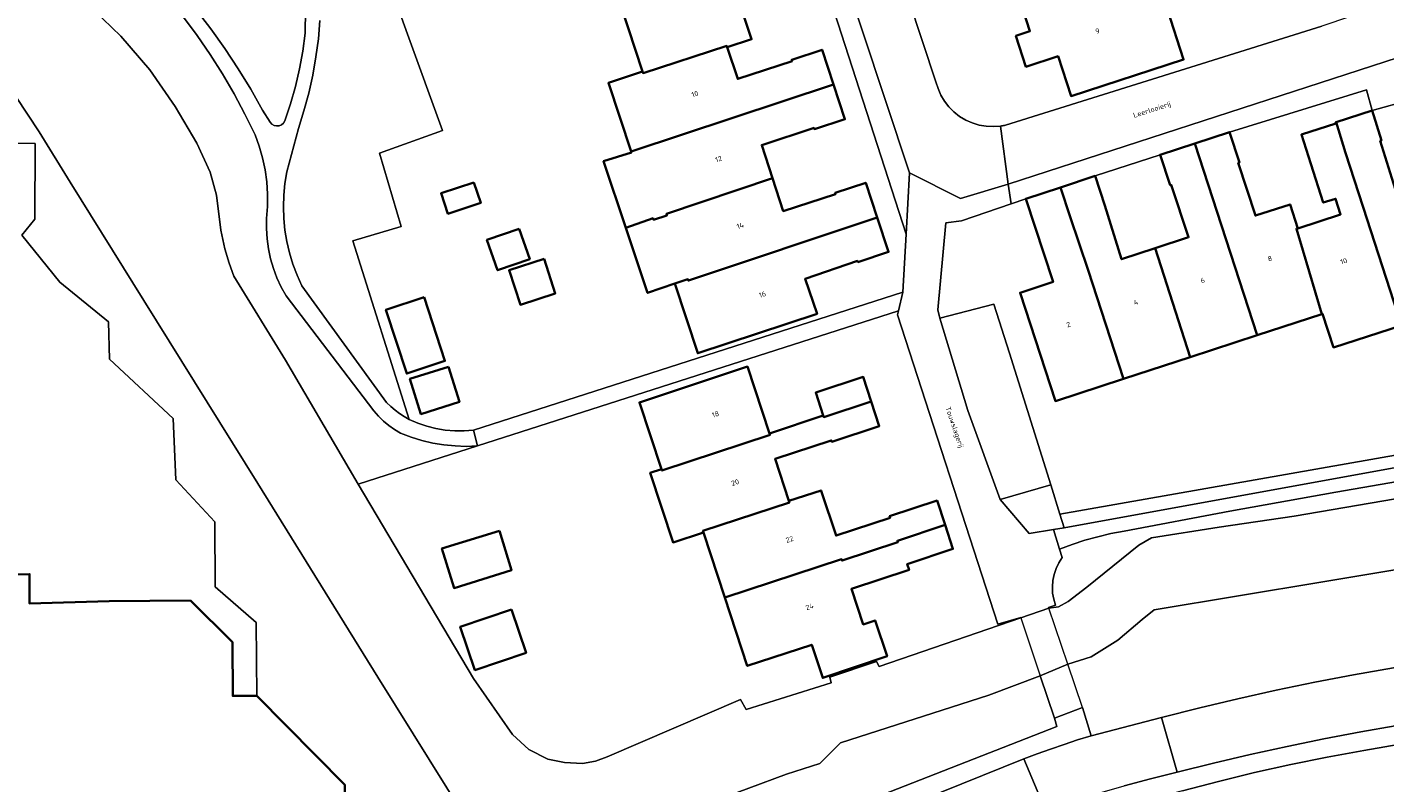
# Model space of a CAD drawing. Header units: metres. Extents: x 229229 to 231729, y 593167 to 595667.
# Tile 154 of 256: x 230877 to 230996, y 593880 to 593946. Entities that reach past the tile are written whole.
import ezdxf
from ezdxf.enums import TextEntityAlignment as Align

# ---------------------------------------------------------------- set-up
doc = ezdxf.new("R2010")
doc.units = ezdxf.units.M
for name, color, linetype, lineweight in [('B-WE-GR-GROENVOORZIENING-GV', 80, 'Continuous', 18), ('B-WE-KW-KUNSTWERK_DEK-GV', 170, 'Continuous', 18), ('B-WE-OG-BEBOUWING-GV', 7, 'Continuous', 35), ('B-WE-OG-BEBOUWING-T18', 10, 'Continuous', 18), ('B-WE-OG-BEBOUWING_SCHUUR-GV', 7, 'Continuous', 35), ('B-WE-OG-TERREIN_ERF-GV', 7, 'Continuous', 18), ('B-WE-OG-TOPOGRAFIE-T18', 10, 'Continuous', 18), ('B-WE-OG-WATER-GV', 130, 'Continuous', 18), ('B-WE-VH-VERHARDING_GESLOTEN-GV', 252, 'Continuous', 18), ('B-WE-VH-VERHARDING_HALFVERHARDING-GV', 252, 'Continuous', 18), ('B-WE-VH-VERHARDING_OPEN-GV', 252, 'Continuous', 18), ('B-WE-VH-VERHARDING_TEGEL-GV', 252, 'Continuous', 18)]:
    doc.layers.add(name, color=color, linetype=linetype, lineweight=lineweight)
doc.styles.add('NLCS-ISO-M250-T18', font='NLCS-ISO.ttf', dxfattribs={"height": 0.45})

msp = doc.modelspace()

# ---------------------------------------------------------------- linework, layer by layer
at = {"layer": 'B-WE-GR-GROENVOORZIENING-GV'}
for points in [[(230902.545, 593946.883), (230902.409, 593945.266), (230902.2, 593943.657), (230901.919, 593942.059), (230901.566, 593940.476), (230901.143, 593938.909), (230900.649, 593937.364), (230899.635, 593933.523), (230899.463, 593932.506), (230899.359, 593931.48), (230899.323, 593930.449), (230899.356, 593929.418), (230899.456, 593928.392), (230899.625, 593927.374), (230899.86, 593926.37), (230900.161, 593925.383), (230900.527, 593924.419), (230900.956, 593923.481), (230908.431, 593913.17), (230908.795, 593912.831), (230909.176, 593912.512), (230909.573, 593912.213), (230909.985, 593911.936), (230910.412, 593911.681), (230905.452, 593927.439), (230909.725, 593928.701), (230907.816, 593935.166), (230913.354, 593937.168), (230910.282, 593945.669), (230905.261, 593959.565)], [(230882.614, 593947.789), (230884.997, 593945.504), (230887.539, 593942.515), (230889.792, 593939.304), (230891.701, 593936.057), (230892.873, 593933.509), (230893.418, 593931.456), (230893.813, 593928.367), (230894.164, 593926.722), (230894.528, 593925.471), (230894.948, 593924.315), (230899.512, 593916.925), (230905.115, 593907.342), (230905.929, 593905.968), (230916.455, 593909.345), (230915.463, 593909.312), (230914.472, 593909.345), (230913.484, 593909.442), (230912.506, 593909.604), (230911.539, 593909.83), (230910.59, 593910.119), (230909.662, 593910.469), (230909.129, 593910.784), (230908.623, 593911.142), (230908.148, 593911.539), (230907.707, 593911.973), (230907.302, 593912.442), (230899.575, 593922.584), (230899.138, 593923.363), (230898.76, 593924.172), (230898.445, 593925.008), (230898.193, 593925.865), (230898.006, 593926.738), (230897.885, 593927.623), (230897.831, 593928.515), (230897.844, 593929.408), (230897.924, 593930.482), (230897.928, 593931.56), (230897.856, 593932.634), (230897.709, 593933.702), (230897.487, 593934.756), (230897.191, 593935.792), (230896.823, 593936.804), (230895.936, 593938.626), (230894.983, 593940.414), (230893.963, 593942.165), (230892.88, 593943.878), (230891.734, 593945.548), (230890.526, 593947.176)], [(230891.627, 593947.818), (230892.923, 593946.131), (230894.159, 593944.399), (230895.333, 593942.626), (230896.446, 593940.812), (230897.494, 593938.961), (230898.15, 593937.909), (230898.303, 593937.741), (230898.5, 593937.626), (230898.722, 593937.575), (230898.949, 593937.593), (230899.16, 593937.678), (230899.336, 593937.822), (230899.461, 593938.012), (230899.961, 593939.527), (230900.39, 593941.063), (230900.749, 593942.617), (230901.037, 593944.186), (230901.252, 593945.767), (230901.277, 593947.802)], [(230915.306, 593876.702), (230907.663, 593888.959), (230897.085, 593906.027), (230887.019, 593922.166), (230880.52, 593932.629), (230877.786, 593937.048), (230875.733, 593940.182)], [(230852.975, 593936.408), (230877.421, 593936.016), (230877.394, 593929.358), (230876.262, 593927.93), (230879.596, 593923.795), (230883.887, 593920.301), (230883.976, 593916.999), (230889.605, 593911.779), (230889.843, 593906.365), (230893.268, 593902.664), (230893.297, 593896.923), (230896.931, 593893.764), (230896.983, 593887.308), (230904.757, 593879.451)], [(231001.515, 593906.89), (230992.161, 593905.265), (230982.817, 593903.58), (230973.484, 593901.834), (230972.321, 593901.613), (230971.169, 593901.342), (230970.029, 593901.022), (230968.904, 593900.654), (230967.796, 593900.237), (230968.019, 593899.505), (230967.721, 593899.04), (230967.483, 593898.541), (230967.308, 593898.017), (230967.199, 593897.476), (230967.158, 593896.925), (230967.184, 593896.373), (230967.279, 593895.828), (230967.44, 593895.3), (230966.831, 593895.105), (230966.856, 593895.032), (230967.712, 593895.151), (230968.565, 593895.624), (230970.207, 593896.888), (230974.795, 593900.598), (230975.907, 593901.228), (230981.874, 593902.195), (230988.499, 593903.16), (231007.583, 593906.418)], [(231013.043, 593901.034), (230991.018, 593897.357), (230976.129, 593894.888), (230975.065, 593894.042), (230972.943, 593892.228), (230970.572, 593890.748), (230968.516, 593890.107), (230966.094, 593889.075), (230967.351, 593885.335), (230969.812, 593886.264), (230970.584, 593883.786), (230976.794, 593885.405), (230980.156, 593886.25), (230983.529, 593887.048), (230986.913, 593887.8), (230990.307, 593888.506), (230993.71, 593889.164), (231073.669, 593903.139)], [(230933.51, 593871.294), (230967.546, 593884.598), (230967.351, 593885.335), (230966.094, 593889.075), (230961.561, 593887.366), (230948.472, 593883.152), (230946.639, 593881.333), (230943.703, 593880.408), (230937.054, 593877.937)]]:
    msp.add_lwpolyline(points, dxfattribs=at)
msp.add_lwpolyline([(230968.206, 593902.133), (231008.438, 593909.457), (231008.136, 593910.407), (230967.83, 593903.343)], close=True, dxfattribs=at)
at = {"layer": 'B-WE-KW-KUNSTWERK_DEK-GV'}
msp.add_lwpolyline([(230969.812, 593886.264), (230968.516, 593890.107), (230966.856, 593895.032), (230964.38, 593894.176), (230966.094, 593889.075), (230967.351, 593885.335)], close=True, dxfattribs=at)
at = {"layer": 'B-WE-OG-BEBOUWING-GV'}
for points in [[(230964.275, 593948.678), (230965.175, 593945.923), (230963.94, 593945.52), (230964.83, 593942.8), (230967.66, 593943.72), (230968.81, 593940.21), (230978.73, 593943.43), (230977.29, 593947.91), (230975.45, 593947.32), (230973.99, 593951.89)], [(230931.01, 593942.37), (230931.06, 593942.24), (230938.44, 593944.64), (230938.48, 593944.52), (230940.63, 593945.23), (230938.654, 593951.197), (230938.64, 593951.24), (230929.11, 593948.12)], [(230947.85, 593941.24), (230946.85, 593944.3), (230944.17, 593943.41), (230944.2, 593943.3), (230939.4, 593941.72), (230938.48, 593944.52), (230938.44, 593944.64), (230931.06, 593942.24), (230931.01, 593942.37), (230928, 593941.37), (230930, 593935.32)], [(230929.525, 593928.596), (230931.94, 593929.43), (230931.98, 593929.3), (230933.15, 593929.69), (230933.11, 593929.81), (230942.47, 593932.98), (230941.52, 593935.89), (230946.14, 593937.4), (230946.17, 593937.3), (230948.86, 593938.17), (230947.85, 593941.24), (230930, 593935.32), (230930.032, 593935.223), (230927.564, 593934.468)], [(230997.96, 593919.98), (231004.02, 593921.94), (231000.54, 593932.5), (230997.53, 593931.57), (230996.08, 593936.25), (230996.19, 593936.28), (230995.37, 593938.93), (230992.19, 593937.92), (230993.02, 593935.21), (230994.57, 593930.41)], [(230990.94, 593920.98), (230990.99, 593921), (230991.96, 593918.04), (230997.96, 593919.98), (230994.57, 593930.41), (230993.02, 593935.21), (230992.19, 593937.92), (230992.14, 593937.9), (230992.17, 593937.79), (230989.13, 593936.82), (230989.97, 593934.22), (230991.058, 593930.812), (230992.144, 593931.158), (230992.588, 593929.767), (230988.8, 593928.54), (230988.68, 593928.5)], [(230979.72, 593936.04), (230985.22, 593919.11), (230990.94, 593920.98), (230988.68, 593928.5), (230988.8, 593928.54), (230988.12, 593930.66), (230985.07, 593929.67), (230983.55, 593934.32), (230983.66, 593934.35), (230982.78, 593937.04)], [(230985.22, 593919.11), (230979.72, 593936.04), (230976.66, 593935.04), (230977.55, 593932.35), (230977.65, 593932.38), (230979.18, 593927.76), (230976.23, 593926.79), (230979.32, 593917.19)], [(230951.71, 593929.5), (230950.7, 593932.56), (230948.01, 593931.68), (230948.04, 593931.57), (230943.42, 593930.06), (230942.47, 593932.98), (230933.11, 593929.81), (230933.15, 593929.69), (230931.98, 593929.3), (230931.94, 593929.43), (230929.525, 593928.596), (230931.446, 593922.844), (230933.86, 593923.67), (230935.01, 593924.05), (230935.05, 593923.93)], [(230973.44, 593915.27), (230979.32, 593917.19), (230976.23, 593926.79), (230973.26, 593925.813), (230971.79, 593930.57), (230970.94, 593933.17), (230967.88, 593932.16), (230968.73, 593929.56), (230970.33, 593924.85)], [(230967.88, 593932.16), (230964.81, 593931.15), (230967.215, 593923.82), (230964.31, 593922.86), (230967.43, 593913.3), (230973.44, 593915.27), (230970.33, 593924.85), (230968.73, 593929.56)], [(230933.86, 593923.67), (230935.88, 593917.52), (230946.4, 593921.01), (230945.34, 593924.08), (230949.96, 593925.67), (230950, 593925.57), (230952.71, 593926.46), (230951.71, 593929.5), (230935.05, 593923.93), (230935.01, 593924.05)], [(230920.12, 593928.507), (230917.286, 593927.522), (230918.216, 593924.848), (230921.05, 593925.833)], [(230911.736, 593922.464), (230908.365, 593921.358), (230910.21, 593915.735), (230913.581, 593916.841)], [(230913.883, 593916.324), (230910.491, 593915.26), (230911.462, 593912.164), (230914.854, 593913.228)], [(230932.667, 593907.309), (230932.71, 593907.18), (230942.25, 593910.33), (230942.21, 593910.45), (230940.26, 593916.35), (230930.73, 593913.19)], [(230951.18, 593913.27), (230950.47, 593915.44), (230946.28, 593914.05), (230946.95, 593912.02), (230946.99, 593911.9)], [(230932.667, 593907.309), (230931.68, 593906.98), (230933.7, 593900.84), (230936.37, 593901.72), (230936.33, 593901.85), (230943.96, 593904.37), (230943.92, 593904.5), (230942.7, 593908.21), (230947.65, 593909.84), (230947.69, 593909.72), (230951.89, 593911.1), (230951.18, 593913.27), (230946.99, 593911.9), (230946.95, 593912.02), (230942.21, 593910.45), (230942.25, 593910.33), (230932.71, 593907.18)], [(230943.92, 593904.5), (230943.96, 593904.37), (230936.33, 593901.85), (230936.37, 593901.72), (230938.26, 593895.99), (230948.57, 593899.36), (230948.61, 593899.239), (230953.529, 593900.87), (230953.49, 593900.99), (230957.7, 593902.39), (230956.99, 593904.53), (230952.8, 593903.14), (230952.84, 593903.02), (230948.08, 593901.44), (230946.799, 593905.304), (230946.76, 593905.43)], [(230918.378, 593901.871), (230913.303, 593900.29), (230914.387, 593896.811), (230919.462, 593898.392)], [(230957.7, 593902.39), (230953.49, 593900.99), (230953.529, 593900.87), (230948.61, 593899.239), (230948.57, 593899.36), (230938.26, 593895.99), (230940.25, 593889.94), (230945.93, 593891.81), (230946.9, 593888.88), (230952.58, 593890.79), (230951.52, 593893.95), (230950.47, 593893.61), (230949.439, 593896.729), (230954.525, 593898.412), (230954.355, 593898.925), (230958.39, 593900.26)], [(230919.444, 593894.931), (230914.929, 593893.403), (230916.226, 593889.57), (230920.741, 593891.098)]]:
    msp.add_lwpolyline(points, close=True, dxfattribs=at)
msp.add_lwpolyline([(230870.75, 593871.73), (230878.56, 593871.73), (230884.473, 593877.754), (230893.183, 593877.741), (230899.242, 593871.721), (230904.706, 593871.701), (230904.728, 593871.701), (230904.757, 593879.451), (230896.983, 593887.308), (230894.863, 593887.291), (230894.826, 593892.041), (230891.127, 593895.712), (230883.96, 593895.654), (230876.93, 593895.44), (230876.93, 593898.04), (230872.11, 593898.01)], dxfattribs=at)
at = {"layer": 'B-WE-OG-BEBOUWING_SCHUUR-GV'}
for points in [[(230916.128, 593932.601), (230913.234, 593931.632), (230913.84, 593929.823), (230916.734, 593930.792)], [(230922.318, 593925.842), (230919.239, 593924.842), (230920.227, 593921.801), (230923.306, 593922.801)]]:
    msp.add_lwpolyline(points, close=True, dxfattribs=at)
at = {"layer": 'B-WE-OG-TERREIN_ERF-GV'}
for points in [[(230944.873, 593977.772), (230956.891, 593941.481), (230957.07, 593940.876), (230957.323, 593940.298), (230957.645, 593939.756), (230958.031, 593939.257), (230958.475, 593938.809), (230958.971, 593938.419), (230959.512, 593938.094), (230960.088, 593937.837), (230960.691, 593937.653), (230961.313, 593937.545), (230961.943, 593937.514), (230962.572, 593937.561), (230962.664, 593937.574), (230962.757, 593937.59), (230962.848, 593937.606), (230962.94, 593937.625), (230963.031, 593937.645), (230990.927, 593946.366)], [(230905.261, 593959.565), (230910.282, 593945.669), (230913.354, 593937.168), (230907.816, 593935.166), (230909.725, 593928.701), (230905.452, 593927.439), (230910.412, 593911.681), (230911.181, 593911.353), (230911.973, 593911.088), (230912.784, 593910.886), (230913.608, 593910.748), (230914.44, 593910.677), (230915.276, 593910.671), (230916.109, 593910.732), (230953.96, 593922.907), (230954.252, 593928.027), (230946.98, 593950.6)], [(230938.654, 593951.197), (230940.63, 593945.23), (230938.48, 593944.52), (230939.4, 593941.72), (230944.2, 593943.3), (230944.17, 593943.41), (230946.85, 593944.3), (230947.85, 593941.24), (230948.86, 593938.17), (230946.17, 593937.3), (230946.14, 593937.4), (230941.52, 593935.89), (230942.47, 593932.98), (230943.42, 593930.06), (230948.04, 593931.57), (230948.01, 593931.68), (230950.7, 593932.56), (230951.71, 593929.5), (230952.71, 593926.46), (230950, 593925.57), (230949.96, 593925.67), (230945.34, 593924.08), (230946.4, 593921.01), (230935.88, 593917.52), (230933.86, 593923.67), (230931.446, 593922.844), (230929.525, 593928.596), (230927.564, 593934.468), (230930.032, 593935.223), (230930, 593935.32), (230928, 593941.37), (230931.01, 593942.37), (230929.11, 593948.12)], [(230977.29, 593947.91), (230978.73, 593943.43), (230968.81, 593940.21), (230967.66, 593943.72), (230964.83, 593942.8), (230963.94, 593945.52), (230965.175, 593945.923), (230964.275, 593948.678)], [(230998.761, 593939.889), (230995.37, 593938.93), (230996.19, 593936.28), (230996.08, 593936.25), (230997.53, 593931.57)], [(230872.11, 593898.01), (230876.93, 593898.04), (230876.93, 593895.44), (230883.96, 593895.654), (230891.127, 593895.712), (230894.826, 593892.041), (230894.863, 593887.291), (230896.983, 593887.308), (230896.931, 593893.764), (230893.297, 593896.923), (230893.268, 593902.664), (230889.843, 593906.365), (230889.605, 593911.779), (230883.976, 593916.999), (230883.887, 593920.301), (230879.596, 593923.795), (230876.262, 593927.93), (230877.394, 593929.358), (230877.421, 593936.016), (230852.975, 593936.408)], [(230997.96, 593919.98), (230991.96, 593918.04), (230990.99, 593921), (230990.94, 593920.98), (230985.22, 593919.11), (230979.32, 593917.19), (230973.44, 593915.27), (230967.43, 593913.3), (230964.31, 593922.86), (230967.215, 593923.82), (230964.81, 593931.15), (230963.51, 593930.703), (230959.139, 593929.2), (230957.774, 593929.043), (230957.048, 593921.366), (230957.231, 593920.609), (230961.984, 593921.852), (230963.378, 593917.527), (230967.026, 593905.927), (230967.83, 593903.343), (231008.136, 593910.407)]]:
    msp.add_lwpolyline(points, dxfattribs=at)
for points in [[(230988.8, 593928.54), (230992.588, 593929.767), (230992.144, 593931.158), (230991.058, 593930.812), (230989.97, 593934.22), (230989.13, 593936.82), (230992.17, 593937.79), (230992.14, 593937.9), (230992.19, 593937.92), (230995.37, 593938.93), (230994.865, 593940.764), (230982.78, 593937.04), (230983.66, 593934.35), (230983.55, 593934.32), (230985.07, 593929.67), (230988.12, 593930.66)], [(230971.79, 593930.57), (230973.26, 593925.813), (230976.23, 593926.79), (230979.18, 593927.76), (230977.65, 593932.38), (230977.55, 593932.35), (230976.66, 593935.04), (230970.94, 593933.17)], [(230921.05, 593925.833), (230918.216, 593924.848), (230917.286, 593927.522), (230920.12, 593928.507)], [(230913.581, 593916.841), (230910.21, 593915.735), (230908.365, 593921.358), (230911.736, 593922.464)], [(230953.494, 593920.913), (230953.574, 593921.254), (230916.455, 593909.345), (230905.929, 593905.968), (230916.082, 593888.837), (230919.55, 593883.899), (230920.967, 593882.557), (230922.664, 593881.729), (230924.119, 593881.422), (230925.697, 593881.347), (230926.854, 593881.536), (230927.878, 593881.913), (230939.649, 593886.995), (230940.157, 593886.102), (230947.651, 593888.464), (230947.522, 593888.963), (230951.651, 593890.347), (230951.878, 593889.906), (230964.38, 593894.176), (230964.365, 593894.219), (230962.357, 593893.616)], [(230914.854, 593913.228), (230911.462, 593912.164), (230910.491, 593915.26), (230913.883, 593916.324)], [(230936.37, 593901.72), (230933.7, 593900.84), (230931.68, 593906.98), (230932.667, 593907.309), (230930.73, 593913.19), (230940.26, 593916.35), (230942.21, 593910.45), (230946.95, 593912.02), (230946.28, 593914.05), (230950.47, 593915.44), (230951.18, 593913.27), (230951.89, 593911.1), (230947.69, 593909.72), (230947.65, 593909.84), (230942.7, 593908.21), (230943.92, 593904.5), (230946.76, 593905.43), (230946.799, 593905.304), (230948.08, 593901.44), (230952.84, 593903.02), (230952.8, 593903.14), (230956.99, 593904.53), (230957.7, 593902.39), (230958.39, 593900.26), (230954.355, 593898.925), (230954.525, 593898.412), (230949.439, 593896.729), (230950.47, 593893.61), (230951.52, 593893.95), (230952.58, 593890.79), (230946.9, 593888.88), (230945.93, 593891.81), (230940.25, 593889.94), (230938.26, 593895.99)], [(230919.462, 593898.392), (230914.387, 593896.811), (230913.303, 593900.29), (230918.378, 593901.871)], [(231080.039, 593897.39), (231079.865, 593897.357), (230994.628, 593882.478), (230991.401, 593881.892), (230988.187, 593881.243), (230984.986, 593880.529), (230981.8, 593879.752), (230978.63, 593878.911), (230974.785, 593877.925), (230975.828, 593871.876), (230978.971, 593853.636), (230993.783, 593856.175), (230996.105, 593856.573), (231017.11, 593860.151), (231016.619, 593863.084), (231022.377, 593864.117), (231022.909, 593861.139), (231089.918, 593872.552)], [(230919.444, 593894.931), (230920.741, 593891.098), (230916.226, 593889.57), (230914.929, 593893.403)]]:
    msp.add_lwpolyline(points, close=True, dxfattribs=at)
at = {"layer": 'B-WE-OG-WATER-GV'}
for points in [[(231007.583, 593906.418), (230988.499, 593903.16), (230981.874, 593902.195), (230975.907, 593901.228), (230974.795, 593900.598), (230970.207, 593896.888), (230968.565, 593895.624), (230967.712, 593895.151), (230966.856, 593895.032), (230964.38, 593894.176), (230951.878, 593889.906), (230951.651, 593890.347), (230947.522, 593888.963), (230947.651, 593888.464), (230940.157, 593886.102), (230939.649, 593886.995), (230927.878, 593881.913), (230926.854, 593881.536), (230925.697, 593881.347), (230924.119, 593881.422), (230922.664, 593881.729), (230920.967, 593882.557), (230919.55, 593883.899), (230916.082, 593888.837), (230905.929, 593905.968), (230905.115, 593907.342), (230899.512, 593916.925), (230894.948, 593924.315), (230894.528, 593925.471), (230894.164, 593926.722), (230893.813, 593928.367), (230893.418, 593931.456), (230892.873, 593933.509), (230891.701, 593936.057), (230889.792, 593939.304), (230887.539, 593942.515), (230884.997, 593945.504), (230882.614, 593947.789)], [(230875.733, 593940.182), (230877.786, 593937.048), (230880.52, 593932.629), (230887.019, 593922.166), (230897.085, 593906.027), (230907.663, 593888.959), (230915.306, 593876.702)], [(230937.054, 593877.937), (230943.703, 593880.408), (230946.639, 593881.333), (230948.472, 593883.152), (230961.561, 593887.366), (230966.094, 593889.075), (230968.516, 593890.107), (230970.572, 593890.748), (230972.943, 593892.228), (230975.065, 593894.042), (230976.129, 593894.888), (230991.018, 593897.357), (231013.043, 593901.034)]]:
    msp.add_lwpolyline(points, dxfattribs=at)
at = {"layer": 'B-WE-VH-VERHARDING_GESLOTEN-GV'}
for points in [[(230890.526, 593947.176), (230891.734, 593945.548), (230892.88, 593943.878), (230893.963, 593942.165), (230894.983, 593940.414), (230895.936, 593938.626), (230896.823, 593936.804), (230897.191, 593935.792), (230897.487, 593934.756), (230897.709, 593933.702), (230897.856, 593932.634), (230897.928, 593931.56), (230897.924, 593930.482), (230897.844, 593929.408), (230897.831, 593928.515), (230897.885, 593927.623), (230898.006, 593926.738), (230898.193, 593925.865), (230898.445, 593925.008), (230898.76, 593924.172), (230899.138, 593923.363), (230899.575, 593922.584), (230907.302, 593912.442), (230907.707, 593911.973), (230908.148, 593911.539), (230908.623, 593911.142), (230909.129, 593910.784), (230909.662, 593910.469), (230910.59, 593910.119), (230911.539, 593909.83), (230912.506, 593909.604), (230913.484, 593909.442), (230914.472, 593909.345), (230915.463, 593909.312), (230916.455, 593909.345), (230916.109, 593910.732), (230915.276, 593910.671), (230914.44, 593910.677), (230913.608, 593910.748), (230912.784, 593910.886), (230911.973, 593911.088), (230911.181, 593911.353), (230910.412, 593911.681), (230909.985, 593911.936), (230909.573, 593912.213), (230909.176, 593912.512), (230908.795, 593912.831), (230908.431, 593913.17), (230900.956, 593923.481), (230900.527, 593924.419), (230900.161, 593925.383), (230899.86, 593926.37), (230899.625, 593927.374), (230899.456, 593928.392), (230899.356, 593929.418), (230899.323, 593930.449), (230899.359, 593931.48), (230899.463, 593932.506), (230899.635, 593933.523), (230900.649, 593937.364), (230901.143, 593938.909), (230901.566, 593940.476), (230901.919, 593942.059), (230902.2, 593943.657), (230902.409, 593945.266), (230902.545, 593946.883)], [(230901.277, 593947.802), (230901.252, 593945.767), (230901.037, 593944.186), (230900.749, 593942.617), (230900.39, 593941.063), (230899.961, 593939.527), (230899.461, 593938.012), (230899.336, 593937.822), (230899.16, 593937.678), (230898.949, 593937.593), (230898.722, 593937.575), (230898.5, 593937.626), (230898.303, 593937.741), (230898.15, 593937.909), (230897.494, 593938.961), (230896.446, 593940.812), (230895.333, 593942.626), (230894.159, 593944.399), (230892.923, 593946.131), (230891.627, 593947.818)], [(231008.438, 593909.457), (230968.206, 593902.133), (230967.271, 593901.963), (230967.796, 593900.237), (230968.904, 593900.654), (230970.029, 593901.022), (230971.169, 593901.342), (230972.321, 593901.613), (230973.484, 593901.834), (230982.817, 593903.58), (230992.161, 593905.265), (231001.515, 593906.89)], [(231073.669, 593903.139), (230993.71, 593889.164), (230990.307, 593888.506), (230986.913, 593887.8), (230983.529, 593887.048), (230980.156, 593886.25), (230976.794, 593885.405), (230978.161, 593880.558), (230981.384, 593881.362), (230984.617, 593882.123), (230987.86, 593882.839), (230991.113, 593883.511), (230994.375, 593884.139), (231003.448, 593885.723)]]:
    msp.add_lwpolyline(points, dxfattribs=at)
msp.add_lwpolyline([(230944.423, 593868.443), (230948.555, 593870.011), (230966.531, 593877.266), (230964.644, 593881.744), (230942.628, 593872.857)], close=True, dxfattribs=at)
at = {"layer": 'B-WE-VH-VERHARDING_HALFVERHARDING-GV'}
msp.add_lwpolyline([(230969.812, 593886.264), (230968.516, 593890.107), (230966.856, 593895.032), (230964.38, 593894.176), (230966.094, 593889.075), (230967.351, 593885.335)], close=True, dxfattribs=at)
at = {"layer": 'B-WE-VH-VERHARDING_OPEN-GV'}
for points in [[(230946.98, 593950.6), (230954.252, 593928.027), (230954.562, 593933.449), (230939.835, 593977.868)], [(230939.835, 593977.868), (230954.562, 593933.449), (230959.064, 593931.186), (230963.273, 593932.436), (230962.572, 593937.561), (230961.943, 593937.514), (230961.313, 593937.545), (230960.691, 593937.653), (230960.088, 593937.837), (230959.512, 593938.094), (230958.971, 593938.419), (230958.475, 593938.809), (230958.031, 593939.257), (230957.645, 593939.756), (230957.323, 593940.298), (230957.07, 593940.876), (230956.891, 593941.481), (230944.873, 593977.772)], [(231001.093, 593944.74), (230963.273, 593932.436), (230963.51, 593930.703), (230964.81, 593931.15), (230967.88, 593932.16), (230970.94, 593933.17), (230976.66, 593935.04), (230979.72, 593936.04), (230982.78, 593937.04), (230994.865, 593940.764), (230995.37, 593938.93), (230998.761, 593939.889)], [(230978.63, 593878.911), (230981.8, 593879.752), (230984.986, 593880.529), (230988.187, 593881.243), (230991.401, 593881.892), (230994.628, 593882.478), (231079.865, 593897.357)], [(231003.448, 593885.723), (230994.375, 593884.139), (230991.113, 593883.511), (230987.86, 593882.839), (230984.617, 593882.123), (230981.384, 593881.362), (230978.161, 593880.558), (230975.814, 593879.975), (230973.477, 593879.354)]]:
    msp.add_lwpolyline(points, dxfattribs=at)
for points in [[(231013.332, 593953.914), (231008.71, 593952.399), (231007.922, 593954.784), (231006.239, 593954.403), (231005.509, 593956.444), (231001.407, 593955.267), (231000.55, 593958.123), (230998.886, 593957.588), (230993.591, 593955.885), (230994.509, 593952.875), (230994.304, 593952.812), (230995.891, 593948.058), (230990.927, 593946.366), (230963.031, 593937.645), (230962.94, 593937.625), (230962.848, 593937.606), (230962.757, 593937.59), (230962.664, 593937.574), (230962.572, 593937.561), (230963.273, 593932.436), (231001.093, 593944.74), (231007.028, 593942.922), (231015.93, 593945.99)], [(230967.796, 593900.237), (230967.271, 593901.963), (230965.118, 593901.613), (230962.567, 593904.622), (230959.715, 593912.48), (230957.231, 593920.609), (230957.048, 593921.366), (230957.774, 593929.043), (230959.139, 593929.2), (230963.51, 593930.703), (230963.273, 593932.436), (230959.064, 593931.186), (230954.562, 593933.449), (230954.252, 593928.027), (230953.96, 593922.907), (230953.574, 593921.254), (230953.494, 593920.913), (230962.357, 593893.616), (230964.365, 593894.219), (230964.38, 593894.176), (230966.856, 593895.032), (230966.831, 593895.105), (230967.44, 593895.3), (230967.279, 593895.828), (230967.184, 593896.373), (230967.158, 593896.925), (230967.199, 593897.476), (230967.308, 593898.017), (230967.483, 593898.541), (230967.721, 593899.04), (230968.019, 593899.505)], [(230953.574, 593921.254), (230953.96, 593922.907), (230916.109, 593910.732), (230916.455, 593909.345)], [(230957.231, 593920.609), (230959.715, 593912.48), (230962.567, 593904.622), (230967.026, 593905.927), (230963.378, 593917.527), (230961.984, 593921.852)], [(230967.271, 593901.963), (230968.206, 593902.133), (230967.83, 593903.343), (230967.026, 593905.927), (230962.567, 593904.622), (230965.118, 593901.613)], [(230976.794, 593885.405), (230970.584, 593883.786), (230969.385, 593883.411), (230968.191, 593883.019), (230967.003, 593882.61), (230965.82, 593882.185), (230964.644, 593881.744), (230966.531, 593877.266), (230968.835, 593877.999), (230971.151, 593878.695), (230973.477, 593879.354), (230975.814, 593879.975), (230978.161, 593880.558)]]:
    msp.add_lwpolyline(points, close=True, dxfattribs=at)
at = {"layer": 'B-WE-VH-VERHARDING_TEGEL-GV'}
msp.add_lwpolyline([(230942.628, 593872.857), (230964.644, 593881.744), (230965.82, 593882.185), (230967.003, 593882.61), (230968.191, 593883.019), (230969.385, 593883.411), (230970.584, 593883.786), (230969.812, 593886.264), (230967.351, 593885.335), (230967.546, 593884.598), (230933.51, 593871.294)], dxfattribs=at)

# ---------------------------------------------------------------- texts
at = {"layer": 'B-WE-OG-BEBOUWING-T18', "style": 'NLCS-ISO-M250-T18'}
for s, rotation, p in [('9', 17.6, (230971.138, 593945.952)), ('10', 18.1, (230935.626, 593940.391)), ('12', 18, (230937.714, 593934.66)), ('14', 18, (230939.63, 593928.78)), ('8', 17.9, (230986.346, 593925.879)), ('10', 17.9, (230992.858, 593925.65)), ('6', 18.2, (230980.414, 593923.955)), ('16', 18.1, (230941.58, 593922.714)), ('4', 18.2, (230974.53, 593922.02)), ('2', 18, (230968.575, 593920.057)), ('18', 18.2, (230937.437, 593912.145)), ('20', 18.2, (230939.174, 593906.129)), ('22', 18.3, (230943.977, 593901.108)), ('24', 18.1, (230945.742, 593895.169))]:
    msp.add_text(s, height=0.45, rotation=rotation, dxfattribs=at).set_placement(p, align=Align.MIDDLE)
at = {"layer": 'B-WE-OG-TOPOGRAFIE-T18', "style": 'NLCS-ISO-M250-T18'}
for s, rotation, p in [('Leerlooierij', 17.9, (230975.963, 593938.962)), ('Touwslagerij', 289, (230958.48, 593910.978))]:
    msp.add_text(s, height=0.45, rotation=rotation, dxfattribs=at).set_placement(p, align=Align.MIDDLE)

doc.saveas('drawing.dxf')
